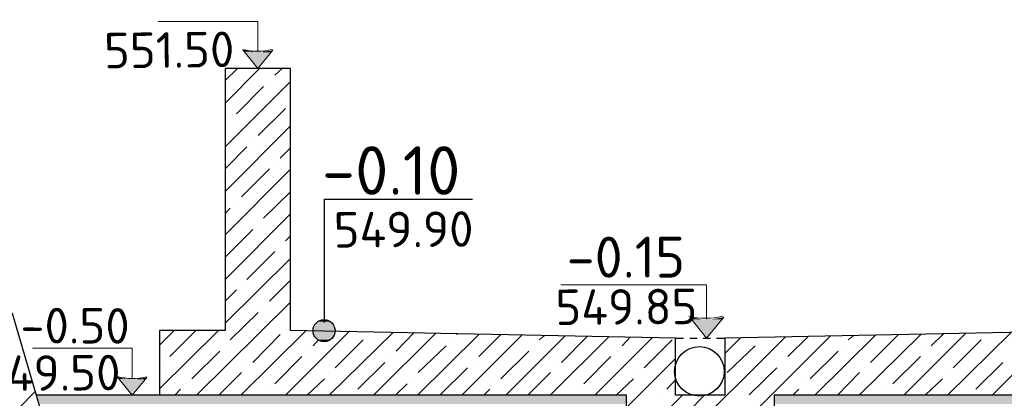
# Model space of a CAD drawing. Header units: millimetres. Extents: x -2765404 to 1548445, y -374876 to 1313256.
# Tile 52 of 77: x 23228 to 29237, y -70389 to -68075. Entities that reach past the tile are written whole.
import ezdxf

# ---------------------------------------------------------------- set-up
doc = ezdxf.new("R2010")
doc.units = ezdxf.units.MM
for name, color, linetype, true_color in [('PDF _.', 7, 'Continuous', 0x259400), ('PDF _PDF _.', 7, 'Continuous', 0xb88800), ('PDF _PDF _0_Ном._пера__4', 7, 'Continuous', 0xb8002c)]:
    doc.layers.add(name, color=color, linetype=linetype, true_color=true_color)
for name, color, linetype in [('PDF _PDF _0', 7, 'Continuous'), ('PDF _PDF _nurik', 7, 'Continuous'), ('PDF _PDF _Ось', 5, 'Continuous'), ('PDF _Текст', 7, 'Continuous')]:
    doc.layers.add(name, color=color, linetype=linetype)
doc.styles.add('PDF ISOCPEUR', font='isocpeur.ttf')

msp = doc.modelspace()

# ---------------------------------------------------------------- linework, layer by layer
at = {"layer": 'PDF _.', "color": 7, "transparency": 33554559}
for points in [[(26931.9, -70369.4), (23330.6, -70369.4), (26931.9, -70423.3)], [(23330.6, -70369.4), (26931.9, -70423.3), (23345.5, -70423.3)], [(31934.3, -70369.4), (27833, -70369.4), (31934.3, -70423.3)], [(27833, -70369.4), (31934.3, -70423.3), (27833, -70423.3)]]:
    msp.add_solid(points, dxfattribs=at)
at = {"layer": 'PDF _PDF _.', "lineweight": 25}
msp.add_lwpolyline([(23025.2, -70647.9), (23321.6, -70348.5)], dxfattribs=at)
at = {"layer": 'PDF _PDF _.', "color": 7, "transparency": 33554559}
for points in [[(25037, -69938.4), (25141.7, -69941.4), (25031, -69941.4)], [(25039.9, -69929.4), (25138.7, -69938.4), (25037, -69938.4)], [(25138.7, -69938.4), (25037, -69938.4), (25141.7, -69941.4)], [(25045.9, -69926.4), (25132.8, -69929.4), (25039.9, -69929.4)], [(25132.8, -69929.4), (25039.9, -69929.4), (25138.7, -69938.4)], [(25051.9, -69920.4), (25129.8, -69926.4), (25045.9, -69926.4)], [(25129.8, -69926.4), (25045.9, -69926.4), (25132.8, -69929.4)], [(25057.9, -69920.4), (25126.8, -69920.4), (25051.9, -69920.4)], [(25126.8, -69920.4), (25051.9, -69920.4), (25129.8, -69926.4)], [(25060.9, -69917.4), (25120.8, -69920.4), (25057.9, -69920.4)], [(25120.8, -69920.4), (25057.9, -69920.4), (25126.8, -69920.4)], [(25069.9, -69914.4), (25114.8, -69917.4), (25060.9, -69917.4)], [(25114.8, -69917.4), (25060.9, -69917.4), (25120.8, -69920.4)], [(25072.9, -69914.4), (25108.8, -69914.4), (25069.9, -69914.4)], [(25108.8, -69914.4), (25069.9, -69914.4), (25114.8, -69917.4)], [(25075.9, -69914.4), (25105.8, -69914.4), (25072.9, -69914.4)], [(25105.8, -69914.4), (25072.9, -69914.4), (25108.8, -69914.4)], [(25093.8, -69908.4), (25096.8, -69914.4), (25075.9, -69914.4)], [(25096.8, -69914.4), (25075.9, -69914.4), (25105.8, -69914.4)], [(25028, -69953.3), (25150.7, -69959.3), (25025, -69959.3)], [(25150.7, -69959.3), (25025, -69959.3), (25153.7, -69962.3)], [(25025, -69959.3), (25153.7, -69962.3), (25025, -69962.3)], [(25153.7, -69962.3), (25025, -69962.3), (25153.7, -69971.3)], [(25025, -69962.3), (25153.7, -69971.3), (25025, -69971.3)], [(25153.7, -69971.3), (25025, -69971.3), (25153.7, -69977.3)], [(25025, -69971.3), (25153.7, -69977.3), (25025, -69977.3)], [(25153.7, -69977.3), (25025, -69977.3), (25153.7, -69983.3)], [(25025, -69977.3), (25153.7, -69983.3), (25025, -69983.3)], [(25153.7, -69983.3), (25025, -69983.3), (25153.7, -69989.3)], [(25025, -69983.3), (25153.7, -69989.3), (25025, -69989.3)], [(25153.7, -69989.3), (25025, -69989.3), (25150.7, -69995.2)], [(25025, -69989.3), (25150.7, -69995.2), (25025, -69995.2)], [(25150.7, -69995.2), (25025, -69995.2), (25150.7, -69998.2)], [(25025, -69995.2), (25150.7, -69998.2), (25028, -69998.2)], [(25031, -69947.3), (25150.7, -69953.3), (25028, -69953.3)], [(25150.7, -69953.3), (25028, -69953.3), (25150.7, -69959.3)], [(25150.7, -69998.2), (25028, -69998.2), (25144.7, -70007.2)], [(25028, -69998.2), (25144.7, -70007.2), (25031, -70007.2)], [(25141.7, -69941.4), (25031, -69941.4), (25144.7, -69947.3)], [(25031, -69941.4), (25144.7, -69947.3), (25031, -69947.3)], [(25144.7, -69947.3), (25031, -69947.3), (25150.7, -69953.3)], [(25144.7, -70007.2), (25031, -70007.2), (25141.7, -70010.2)], [(25031, -70007.2), (25141.7, -70010.2), (25031, -70010.2)], [(25141.7, -70010.2), (25031, -70010.2), (25138.7, -70013.2)], [(25031, -70010.2), (25138.7, -70013.2), (25037, -70013.2)], [(25138.7, -70013.2), (25037, -70013.2), (25132.8, -70022.2)], [(25037, -70013.2), (25132.8, -70022.2), (25039.9, -70022.2)], [(25132.8, -70022.2), (25039.9, -70022.2), (25129.8, -70028.2)], [(25039.9, -70022.2), (25129.8, -70028.2), (25045.9, -70028.2)], [(25129.8, -70028.2), (25045.9, -70028.2), (25126.8, -70031.2)], [(25045.9, -70028.2), (25126.8, -70031.2), (25051.9, -70031.2)], [(25126.8, -70031.2), (25051.9, -70031.2), (25120.8, -70031.2)], [(25051.9, -70031.2), (25120.8, -70031.2), (25057.9, -70031.2)], [(25120.8, -70031.2), (25057.9, -70031.2), (25114.8, -70034.2)], [(25057.9, -70031.2), (25114.8, -70034.2), (25060.9, -70034.2)], [(25114.8, -70034.2), (25060.9, -70034.2), (25108.8, -70040.1)], [(25060.9, -70034.2), (25108.8, -70040.1), (25069.9, -70040.1)], [(25108.8, -70040.1), (25069.9, -70040.1), (25105.8, -70040.1)], [(25069.9, -70040.1), (25105.8, -70040.1), (25072.9, -70040.1)], [(25072.9, -70040.1), (25075.9, -70040.1), (25096.8, -70040.1)], [(25072.9, -70040.1), (25105.8, -70040.1), (25096.8, -70040.1)], [(25075.9, -70040.1), (25096.8, -70040.1), (25093.8, -70043.1)]]:
    msp.add_solid(points, dxfattribs=at)
at = {"layer": 'PDF _PDF _0', "lineweight": 30}
for points in [[(32233.7, -70369.4), (32233.7, -70019.2), (29880.7, -69974.3), (27530.7, -70022.2), (27530.7, -70369.4), (27231.3, -70369.4), (27231.3, -70022.2), (24881.3, -69974.3), (24881.3, -68372.7), (24483.1, -68372.7), (24483.1, -69974.3), (24082, -69974.3), (24082, -70369.4)], [(26931.9, -70671.8), (26931.9, -70369.4), (23330.6, -70369.4)], [(31934.3, -70671.8), (31934.3, -70369.4), (27833, -70369.4), (27833, -70671.8)]]:
    msp.add_lwpolyline(points, dxfattribs=at)
at = {"layer": 'PDF _PDF _0', "lineweight": 18}
for points in [[(24483.1, -68585.2), (24692.7, -68372.7)], [(24483.1, -68447.5), (24558, -68372.7)], [(24785.5, -68414.6), (24830.4, -68372.7)], [(24483.1, -68851.7), (24881.3, -68453.5)], [(24552, -68651.1), (24716.6, -68483.4)], [(24752.6, -68447.5), (24752.6, -68447.5)], [(24683.7, -68782.8), (24851.3, -68618.2)], [(24483.1, -68719.9), (24483.1, -68719.9)], [(24483.1, -69124.1), (24881.3, -68722.9)], [(24513.1, -68684), (24513.1, -68684)], [(24483.1, -68986.4), (24614.9, -68851.7)], [(24650.8, -68821.7), (24650.8, -68821.7)], [(24818.4, -68920.5), (24881.3, -68857.7)], [(24785.5, -68953.4), (24785.5, -68953.4)], [(24483.1, -69390.5), (24881.3, -68989.4)], [(24581.9, -69157), (24752.6, -68986.4)], [(24716.6, -69288.7), (24881.3, -69127.1)], [(24552, -69189.9), (24552, -69189.9)], [(24483.1, -69258.8), (24513.1, -69225.9)], [(24483.1, -69662.9), (24881.3, -69261.8)], [(24683.7, -69327.7), (24683.7, -69327.7)], [(24483.1, -69525.2), (24650.8, -69357.6)], [(24851.3, -69426.4), (24881.3, -69396.5)], [(24818.4, -69459.4), (24818.4, -69459.4)], [(24614.9, -69662.9), (24785.5, -69492.3)], [(24483.1, -69929.4), (24881.3, -69534.2)], [(24581.9, -69695.9), (24581.9, -69695.9)], [(24752.6, -69794.7), (24881.3, -69665.9)], [(24483.1, -69794.7), (24552, -69725.8)], [(24306.5, -70369.4), (24881.3, -69800.7)], [(24513.1, -70031.2), (24683.7, -69863.5)], [(24716.6, -69827.6), (24716.6, -69827.6)], [(24082, -70064.1), (24171.8, -69974.3)], [(24082, -70330.5), (24441.2, -69974.3)], [(24144.8, -70132.9), (24303.5, -69974.3)], [(24578.9, -70369.4), (24977.1, -69974.3)], [(24650.8, -70168.9), (24818.4, -69998.2)], [(24851.3, -69965.3), (24851.3, -69965.3)], [(24851.3, -70369.4), (25243.5, -69977.3)], [(25117.8, -70369.4), (25507, -69986.3)], [(25357.3, -69998.2), (25357.3, -69998.2)], [(25387.2, -70369.4), (25770.4, -69989.3)], [(25524.9, -70100), (25635.7, -69986.3)], [(25656.6, -70369.4), (26030.8, -69998.2)], [(25893.1, -69998.2), (25899.1, -69995.2)], [(26030.8, -70132.9), (26165.6, -69998.2)], [(28350.9, -70369.4), (28728.1, -69998.2)], [(28419.8, -70168.9), (28590.4, -69998.2)], [(28623.3, -70369.4), (29003.5, -69989.3)], [(28791, -70067.1), (28865.8, -69995.2)], [(28889.8, -70369.4), (29279, -69986.3)], [(29129.3, -69998.2), (29129.3, -69998.2)], [(29162.2, -70369.4), (29554.4, -69977.3)], [(25019, -70067.1), (25051.9, -70031.2)], [(25153.7, -70201.8), (25324.3, -70031.2)], [(25863.2, -70031.2), (25863.2, -70031.2)], [(25926.1, -70369.4), (26294.3, -70001.2)], [(26195.5, -70369.4), (26557.7, -70007.2)], [(26399.1, -70031.2), (26429, -70007.2)], [(26464.9, -70369.4), (26824.2, -70013.2)], [(26533.8, -70168.9), (26692.4, -70010.2)], [(26737.3, -70369.4), (27087.6, -70019.2)], [(26905, -70067.1), (26955.9, -70013.2)], [(27039.7, -70201.8), (27210.3, -70031.2)], [(27243.3, -70671.8), (27901.9, -70013.2)], [(27512.7, -70671.8), (28177.3, -70007.2)], [(27530.7, -70115), (27626.5, -70019.2)], [(27749.2, -70031.2), (27749.2, -70031.2)], [(27916.8, -70132.9), (28039.6, -70010.2)], [(28081.5, -70369.4), (28452.7, -70001.2)], [(28285.1, -70031.2), (28315, -70007.2)], [(28925.7, -70201.8), (29096.3, -70031.2)], [(24279.6, -70270.7), (24450.2, -70100)], [(24483.1, -70067.1), (24483.1, -70067.1)], [(24989.1, -70100), (24989.1, -70100)], [(25659.6, -70231.7), (25830.3, -70067.1)], [(26165.6, -70270.7), (26336.2, -70100)], [(26369.1, -70067.1), (26369.1, -70067.1)], [(26875.1, -70100), (26875.1, -70100)], [(27545.6, -70231.7), (27716.3, -70067.1)], [(28051.6, -70270.7), (28222.2, -70100)], [(28255.1, -70067.1), (28255.1, -70067.1)], [(28761.1, -70100), (28761.1, -70100)], [(24108.9, -70168.9), (24108.9, -70168.9)], [(24785.5, -70300.6), (24950.1, -70132.9)], [(25291.4, -70333.5), (25456.1, -70168.9)], [(25495, -70132.9), (25495, -70132.9)], [(25994.9, -70168.9), (25994.9, -70168.9)], [(26671.5, -70300.6), (26836.1, -70132.9)], [(26931.9, -70444.3), (27231.3, -70144.9)], [(27880.9, -70168.9), (27880.9, -70168.9)], [(28557.5, -70300.6), (28725.1, -70132.9)], [(29063.4, -70333.5), (29228.1, -70168.9)], [(24444.2, -70369.4), (24581.9, -70231.7)], [(24614.9, -70201.8), (24614.9, -70201.8)], [(25120.8, -70231.7), (25120.8, -70231.7)], [(25794.3, -70366.5), (25962, -70201.8)], [(26330.2, -70369.4), (26467.9, -70231.7)], [(26500.9, -70201.8), (26500.9, -70201.8)], [(27006.8, -70231.7), (27006.8, -70231.7)], [(27680.3, -70366.5), (27848, -70201.8)], [(28219.2, -70369.4), (28353.9, -70231.7)], [(28386.8, -70201.8), (28386.8, -70201.8)], [(28892.8, -70231.7), (28892.8, -70231.7)], [(24246.6, -70300.6), (24246.6, -70300.6)], [(24983.1, -70369.4), (25087.8, -70270.7)], [(25521.9, -70369.4), (25593.8, -70300.6)], [(25626.7, -70270.7), (25626.7, -70270.7)], [(26132.6, -70300.6), (26132.6, -70300.6)], [(26869.1, -70369.4), (26973.8, -70270.7)], [(27177.4, -70333.5), (27231.3, -70276.6)], [(28018.6, -70300.6), (28018.6, -70300.6)], [(28755.1, -70369.4), (28859.8, -70270.7)], [(24174.8, -70369.4), (24210.7, -70333.5)], [(24752.6, -70333.5), (24752.6, -70333.5)], [(26060.8, -70369.4), (26096.7, -70333.5)], [(26635.6, -70333.5), (26635.6, -70333.5)], [(27946.8, -70369.4), (27982.7, -70333.5)], [(28521.6, -70333.5), (28521.6, -70333.5)], [(24713.6, -70369.4), (24716.6, -70366.5)], [(25255.5, -70366.5), (25255.5, -70366.5)], [(26599.6, -70369.4), (26602.6, -70366.5)], [(26973.8, -70671.8), (27273.2, -70369.4)], [(27141.5, -70366.5), (27141.5, -70366.5)], [(27312.1, -70468.2), (27407.9, -70369.4)], [(28485.6, -70369.4), (28488.6, -70366.5)], [(29027.5, -70366.5), (29027.5, -70366.5)]]:
    msp.add_lwpolyline(points, dxfattribs=at)
at = {"layer": 'PDF _PDF _0', "color": 5, "lineweight": 25}
msp.add_lwpolyline([(25087.8, -69926.4), (25087.8, -69172), (25991.9, -69172)], dxfattribs=at)
at = {"layer": 'PDF _PDF _0', "lineweight": 30}
msp.add_lwpolyline([(48246.7, -69869.5), (46995.4, -69869.5), (46447.5, -71722.6), (23725.7, -71722.6), (23183.9, -69869.5), (21932.5, -69869.5), (21932.5, -72674.6), (48246.7, -72674.6)], close=True, dxfattribs=at)
at = {"layer": 'PDF _PDF _0', "lineweight": 25}
msp.add_circle((25086.4, -69975.8), 67.4, dxfattribs=at)
at = {"layer": 'PDF _PDF _0_Ном._пера__4', "color": 1, "lineweight": 30}
for points in [[(27231.3, -70022.2), (27279.2, -70022.2)], [(27318.1, -70022.2), (27363, -70022.2)], [(27398.9, -70022.2), (27443.9, -70022.2)], [(27479.8, -70022.2), (27530.7, -70022.2)]]:
    msp.add_lwpolyline(points, dxfattribs=at)
at = {"layer": 'PDF _PDF _nurik', "lineweight": 18}
for points in [[(24680.7, -68270.9), (24680.7, -68085.3), (24073, -68085.3)], [(24590.9, -68258.9), (24680.7, -68372.7), (24773.5, -68261.9)], [(27419.9, -69905.4), (27419.9, -69695.9), (26530.8, -69695.9)], [(27318.1, -69893.5), (27419.9, -70022.2), (27524.7, -69893.5)], [(23914.3, -70270.7), (23914.3, -70082.1), (23306.6, -70082.1)], [(23824.5, -70258.7), (23914.3, -70369.4), (24004.1, -70261.7)]]:
    msp.add_lwpolyline(points, dxfattribs=at)
at = {"layer": 'PDF _PDF _nurik', "lineweight": 0}
for points in [[(24650.8, -68270.9), (24590.9, -68258.9), (24650.8, -68270.9)], [(24713.6, -68270.9), (24764.5, -68270.9), (24713.6, -68270.9)], [(23947.3, -70270.7), (24001.2, -70270.7), (23947.3, -70270.7)]]:
    msp.add_lwpolyline(points, dxfattribs=at)
at = {"layer": 'PDF _PDF _nurik', "lineweight": 18}
for centre, radius, start, end in [((24682.2, -67898.2), 369.7, 255.4934, 283.71113), ((27415.4, -69475.9), 423.6, 255.88771, 284.11229), ((23915.8, -69897.9), 369.7, 255.49254, 283.71094)]:
    msp.add_arc(centre, radius, start, end, dxfattribs=at)
at = {"layer": 'PDF _PDF _nurik', "transparency": 33554559}
for points in [[(24590.9, -68258.9), (24650.8, -68270.9), (24599.9, -68270.9)], [(24599.9, -68270.9), (24764.5, -68270.9), (24680.7, -68372.7)], [(24599.9, -68270.9), (24599.9, -68270.9), (24713.6, -68270.9)], [(24599.9, -68270.9), (24713.6, -68270.9), (24650.8, -68270.9)], [(24773.5, -68261.9), (24764.5, -68270.9), (24713.6, -68270.9)], [(24764.5, -68270.9), (24713.6, -68270.9), (24713.6, -68270.9)], [(27318.1, -69893.5), (27387, -69905.4), (27327.1, -69905.4)], [(27327.1, -69905.4), (27518.7, -69905.4), (27419.9, -70022.2)], [(27524.7, -69893.5), (27518.7, -69905.4), (27455.8, -69905.4)], [(23824.5, -70258.7), (23830.5, -70261.7), (23824.5, -70261.7)], [(23830.5, -70261.7), (23824.5, -70261.7), (23887.4, -70270.7)], [(23824.5, -70261.7), (23887.4, -70270.7), (23833.5, -70270.7)], [(23833.5, -70270.7), (24001.2, -70270.7), (23914.3, -70369.4)], [(23833.5, -70270.7), (23833.5, -70270.7), (23947.3, -70270.7)], [(23833.5, -70270.7), (23947.3, -70270.7), (23887.4, -70270.7)], [(24004.1, -70261.7), (24001.2, -70270.7), (23947.3, -70270.7)], [(24001.2, -70270.7), (23947.3, -70270.7), (23947.3, -70270.7)]]:
    msp.add_solid(points, dxfattribs=at)
at = {"layer": 'PDF _PDF _Ось', "lineweight": 30}
msp.add_circle((27376.5, -70224.3), 151.2, dxfattribs=at)

# ---------------------------------------------------------------- texts
at = {"layer": 'PDF _Текст', "color": 5, "char_height": 217.05, "attachment_point": 7, "style": 'PDF ISOCPEUR'}
for s, insert, rotation in [('551.50', (23743.7, -68372.7), 0.60964), ('549.85', (26497.9, -69941.4), 0.41769), ('549.50', (22992.3, -70345.5), 0.41769)]:
    msp.add_mtext(s, dxfattribs=dict(at, insert=insert, rotation=rotation))
at = {"layer": 'PDF _Текст', "color": 5, "insert": (25072.9, -69145), "char_height": 296.85, "attachment_point": 7, "style": 'PDF ISOCPEUR'}
msp.add_mtext('-0.10', dxfattribs=at)
at = {"layer": 'PDF _Текст', "color": 1, "char_height": 217.05, "attachment_point": 7, "style": 'PDF ISOCPEUR'}
for s, insert, rotation in [('549.90', (25144.7, -69468.4), 0.41769), ('-0.50', (23231.8, -70052.1), 359.74732)]:
    msp.add_mtext(s, dxfattribs=dict(at, insert=insert, rotation=rotation))
at = {"layer": 'PDF _Текст', "color": 1, "insert": (26566.7, -69651), "char_height": 250, "attachment_point": 7, "style": 'PDF ISOCPEUR'}
msp.add_mtext('-0.15', dxfattribs=at)

doc.saveas('drawing.dxf')
